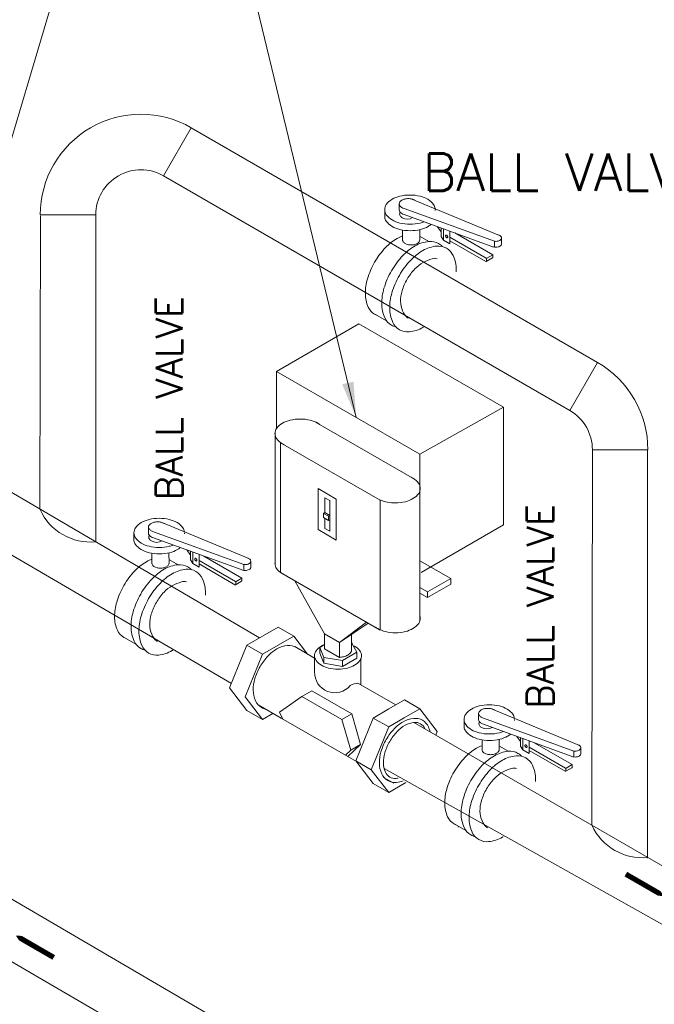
# Model space of a CAD drawing. Header units: millimetres. Extents: x 5491 to 7064, y -905 to 1700.
# Tile 6 of 18: x 5831 to 5867, y -717 to -662. Entities that reach past the tile are written whole.
import ezdxf

# ---------------------------------------------------------------- set-up
doc = ezdxf.new("R2010")
doc.units = ezdxf.units.MM
for name, color, linetype in [('ETA-AC-CHR', 6, 'Continuous'), ('ETA-AC-CHWS', 5, 'Continuous'), ('ETATITLE', 7, 'Continuous')]:
    doc.layers.add(name, color=color, linetype=linetype)
doc.layers.add('HVAC TEXT', color=7, linetype='Continuous', lineweight=18)
doc.layers.add('POWER LOOP', color=6, linetype='Continuous', lineweight=0)
doc.styles.get("Standard").update_dxf_attribs({"font": 'arial.ttf'})
doc.dimstyles.new('ISO-25', dxfattribs={"dimtxt": 6, "dimasz": 6, "dimexe": 1.25, "dimexo": 0.625, "dimtad": 1, "dimdec": 0, "dimlunit": 4, "dimtxsty": 'Standard', "dimcen": 2.5, "dimclrd": 8, "dimclre": 8, "dimadec": 0, "dimazin": 0, "dimtfac": 1, "dimtdec": 0, "dimtmove": 0, "dimatfit": 3, "dimfxl": 0, "dimarcsym": 0})

# ---------------------------------------------------------------- blocks, each defined once
blk = doc.blocks.new('A$C54963D65')
at = {"color": 0, "lineweight": 0}
blk.add_lwpolyline([(159.5, -517.19, 0, 1.78, 0), (161.087, -518.106, 0.297, 0.297, 0), (161.644, -518.428, 0.297, 0.297, 0)], format="xyseb", dxfattribs=at)
at = {"layer": 'ETA-AC-CHR', "color": 0, "lineweight": 0}
for p, q in [((167.84, -474.35), (169.401, -471.637)), ((169.405, -471.639), (192.327, -484.873)), ((167.84, -474.35), (190.762, -487.584)), ((160.859, -493.14), (160.887, -476.603)), ((160.882, -476.56), (164.013, -476.56)), ((164.013, -494.989), (164.013, -476.44)), ((190.762, -487.584), (192.327, -484.873)), ((152.628, -488.315), (173.254, -500.406)), ((192.003, -510.975), (192.038, -489.798)), ((192.038, -489.798), (195.169, -489.803)), ((195.156, -512.823), (195.156, -489.803)), ((151.195, -491.02), (171.667, -502.971)), ((181.96, -505.173), (203.187, -517.429)), ((180.284, -507.781), (201.947, -519.904))]:
    blk.add_line(p, q, dxfattribs=at)
for centre, radius, start, end in [((166.564, -476.56), 5.682, 60, 180), ((166.564, -476.56), 2.552, 60, 180), ((189.486, -489.794), 5.682, 359.9042, 60), ((189.486, -489.794), 2.552, 359.9042, 60), ((163.713, -491.881), 3.122, 204.5033, 275.4967), ((194.857, -509.684), 3.122, 204.5033, 275.4967)]:
    blk.add_arc(centre, radius, start, end, dxfattribs=at)
at = {"layer": 'ETA-AC-CHWS', "color": 0, "linetype": 'ByBlock', "lineweight": 0}
for p, q in [((134.614, -500.781), (173.039, -523.172)), ((132.965, -503.372), (180.975, -531.286))]:
    blk.add_line(p, q, dxfattribs=at)
at = {"layer": 'ETATITLE', "color": 0, "lineweight": 0}
for p, q in [((181.858, -475.659), (186.792, -477.708)), ((180.317, -476.257), (180.317, -476.708)), ((181.14, -475.929), (181.14, -476.273)), ((181.414, -476.192), (186.516, -478.042)), ((183.168, -476.257), (183.168, -476.315)), ((181.414, -476.535), (186.362, -478.33)), ((181.33, -477.41), (181.33, -478.01)), ((182.296, -477.386), (182.298, -477.969)), ((183.511, -477.513), (183.3, -477.219)), ((183.511, -477.296), (183.511, -477.77)), ((183.638, -477.342), (183.638, -477.983)), ((183.99, -477.47), (183.99, -478.186)), ((182.317, -477.771), (182.807, -478.054)), ((183.638, -477.983), (183.511, -477.77)), ((183.99, -478.186), (183.638, -477.983)), ((186.044, -479.002), (183.99, -477.816)), ((186.017, -479.179), (183.99, -478.009)), ((184.267, -477.571), (186.412, -478.809)), ((186.516, -478.042), (186.516, -478.376)), ((186.908, -477.85), (186.908, -478.221)), ((186.051, -479.179), (186.396, -478.98)), ((186.068, -479.006), (186.068, -479.15)), ((186.412, -478.809), (186.078, -479.002)), ((186.412, -478.809), (186.412, -478.951)), ((179.672, -482.091), (180.423, -482.525)), ((174.215, -485.383), (178.868, -482.696)), ((187.023, -487.404), (178.868, -482.696)), ((174.215, -485.383), (174.215, -488.603)), ((182.302, -490.051), (174.215, -485.383)), ((182.302, -490.051), (187.023, -487.404)), ((187.023, -494.027), (187.023, -487.404)), ((181.992, -491.454), (176.421, -488.238)), ((174.135, -488.798), (174.135, -496.295)), ((174.444, -489.399), (180.069, -492.646)), ((174.444, -489.399), (174.444, -496.723)), ((182.302, -491.827), (182.302, -490.051)), ((182.303, -491.829), (182.303, -499.456)), ((176.555, -491.985), (176.555, -494.302)), ((177.582, -492.578), (176.555, -491.985)), ((176.945, -492.503), (176.945, -493.344)), ((177.228, -492.666), (176.945, -492.503)), ((177.228, -494.396), (177.228, -492.666)), ((177.582, -494.895), (177.582, -492.578)), ((180.069, -492.646), (180.069, -499.954)), ((176.868, -493.388), (176.945, -493.344)), ((176.868, -493.388), (177.152, -493.552)), ((176.868, -493.388), (176.868, -493.627)), ((176.945, -493.344), (177.228, -493.508)), ((177.152, -493.552), (177.228, -493.508)), ((177.152, -493.552), (177.152, -493.79)), ((167.708, -493.887), (172.643, -495.936)), ((176.868, -493.627), (177.152, -493.79)), ((176.945, -493.671), (176.945, -494.232)), ((177.152, -493.79), (177.228, -493.746)), ((182.369, -496.713), (187.023, -494.027)), ((166.167, -494.486), (166.167, -494.937)), ((166.991, -494.158), (166.991, -494.502)), ((167.264, -494.42), (172.366, -496.271)), ((169.018, -494.486), (169.018, -494.543)), ((176.555, -494.302), (177.582, -494.895)), ((176.945, -494.232), (177.228, -494.396)), ((167.264, -494.764), (172.212, -496.559)), ((167.18, -495.639), (167.18, -496.239)), ((168.146, -495.615), (168.148, -496.197)), ((169.361, -495.741), (169.15, -495.448)), ((169.361, -495.524), (169.361, -495.999)), ((169.488, -495.571), (169.488, -496.211)), ((169.84, -495.698), (169.84, -496.414)), ((170.118, -495.799), (172.263, -497.038)), ((168.167, -496), (168.658, -496.283)), ((169.488, -496.211), (169.361, -495.999)), ((169.84, -496.414), (169.488, -496.211)), ((171.895, -497.231), (169.84, -496.044)), ((171.868, -497.408), (169.84, -496.237)), ((172.366, -496.271), (172.366, -496.605)), ((172.758, -496.078), (172.758, -496.45)), ((184.049, -497.062), (182.303, -496.054)), ((174.444, -496.723), (180.069, -499.971)), ((171.901, -497.408), (172.246, -497.209)), ((171.918, -497.234), (171.918, -497.378)), ((172.263, -497.038), (171.929, -497.231)), ((172.263, -497.038), (172.263, -497.179)), ((176.928, -500.17), (175.251, -497.189)), ((184.049, -497.062), (182.738, -497.819)), ((182.738, -498.139), (184.049, -497.382)), ((184.049, -497.382), (184.049, -497.062)), ((182.738, -497.819), (182.303, -497.568)), ((182.303, -497.888), (182.738, -498.139)), ((182.738, -498.139), (182.738, -497.819)), ((177.777, -500.661), (179.288, -499.52)), ((177.777, -500.661), (179.391, -499.58)), ((175.187, -500.305), (174.308, -499.797)), ((176.927, -500.17), (176.927, -501.022)), ((176.928, -500.17), (177.777, -500.661)), ((178.453, -500.208), (178.453, -501.101)), ((165.523, -500.32), (166.274, -500.753)), ((176.658, -500.941), (176.927, -500.786)), ((177.763, -500.652), (177.763, -501.505)), ((178.526, -500.81), (178.453, -500.626)), ((178.754, -501.212), (178.526, -500.81)), ((173.424, -501.322), (172.546, -500.814)), ((176.362, -501.545), (175.244, -500.9)), ((176.362, -502.332), (176.362, -501.344)), ((176.658, -500.941), (176.658, -501.277)), ((176.886, -501.504), (176.658, -500.941)), ((176.886, -501.84), (176.658, -501.277)), ((177.763, -501.505), (176.927, -501.022)), ((177.94, -501.682), (178.754, -501.212)), ((178.754, -501.212), (178.754, -501.548)), ((176.886, -501.504), (176.886, -501.84)), ((177.94, -501.682), (176.886, -501.504)), ((177.94, -502.018), (176.886, -501.84)), ((177.94, -502.018), (178.754, -501.548)), ((177.94, -501.682), (177.94, -502.018)), ((178.978, -503.056), (178.978, -501.569)), ((180.939, -504.188), (178.811, -502.96)), ((175.645, -503.712), (176.201, -503.391)), ((182.305, -504.415), (181.427, -503.907)), ((173.424, -505.009), (172.546, -504.502)), ((174.483, -504.94), (173.18, -504.188)), ((177.9, -505.014), (178.456, -504.693)), ((185.619, -504.676), (185.619, -505.019)), ((186.337, -504.405), (191.271, -506.454)), ((174.483, -504.94), (178.231, -507.104)), ((180.543, -505.432), (179.664, -504.925)), ((184.796, -505.004), (184.796, -505.454)), ((185.893, -504.938), (190.995, -506.789)), ((187.647, -505.004), (187.647, -505.061)), ((185.893, -505.282), (190.841, -507.076)), ((185.809, -506.156), (185.809, -506.756)), ((186.775, -506.133), (186.777, -506.715)), ((187.989, -506.259), (187.779, -505.966)), ((187.989, -506.042), (187.989, -506.517)), ((188.117, -506.088), (188.117, -506.729)), ((188.469, -506.216), (188.469, -506.932)), ((188.746, -506.317), (190.891, -507.555)), ((178.406, -506.746), (178.962, -506.425)), ((186.796, -506.518), (187.286, -506.801)), ((188.117, -506.729), (187.989, -506.517)), ((188.469, -506.932), (188.117, -506.729)), ((190.523, -507.748), (188.469, -506.562)), ((190.496, -507.925), (188.469, -506.755)), ((190.995, -506.789), (190.995, -507.122)), ((191.387, -506.596), (191.387, -506.967)), ((178.721, -507.387), (178.231, -507.104)), ((179.561, -507.843), (178.682, -507.336)), ((190.53, -507.926), (190.875, -507.726)), ((190.547, -507.752), (190.547, -507.896)), ((190.891, -507.555), (190.557, -507.748)), ((190.891, -507.555), (190.891, -507.697)), ((180.832, -508.606), (180.254, -508.272)), ((180.543, -509.119), (179.664, -508.612)), ((184.151, -510.837), (184.902, -511.271)), ((184.463, -511.082), (184.463, -511.071))]:
    blk.add_line(p, q, dxfattribs=at)
for points, format in [([(181.742, -475.434, 0.058752), (181.17, -475.502, 0.072341), (180.734, -475.675, 0.106617), (180.409, -475.97, 0.156851), (180.317, -476.257, 0.156851), (180.409, -476.545, 0.106617), (180.734, -476.839, 0.072341), (181.17, -477.013, 0.058752), (181.742, -477.08, 0.058752), (182.315, -477.013, 0.035756), (182.536, -476.943)], "xyb"), ([(181.652, -475.634, 0.058752), (181.446, -475.659, 0.072341), (181.29, -475.721, 0.106617), (181.174, -475.826, 0.156851), (181.14, -475.929, 0.156851), (181.174, -476.033, 0.106617), (181.29, -476.138, 0.057931), (181.414, -476.192)], "xyb"), ([(182.026, -475.729, 0.010268), (182.013, -475.721, 0.072341), (181.857, -475.659, 0.058752), (181.652, -475.634)], "xyb"), ([(183.164, -476.201, 0.127855), (183.075, -475.97, 0.106617), (182.75, -475.675, 0.072341), (182.315, -475.502, 0.058752), (181.742, -475.434)], "xyb"), ([(181.14, -476.273, 0.156851), (181.174, -476.376, 0.106617), (181.29, -476.482, 0.057931), (181.414, -476.535)], "xyb"), ([(181.753, -477.446, -0.058752), (181.173, -477.378, -0.072341), (180.731, -477.202, -0.106617), (180.401, -476.903, -0.107353), (180.317, -476.708)], "xyb"), ([(181.191, -476.398), (181.189, -476.401, 0.156851), (181.156, -476.504, 0.156851), (181.189, -476.607, 0.106617), (181.305, -476.713, 0.270802), (181.895, -476.71)], "xyb"), ([(182.936, -477.088, -0.046854), (182.775, -477.202, -0.072341), (182.333, -477.378, -0.058752), (181.753, -477.446)], "xyb"), ([(179.878, -482.21, -0.04025), (179.751, -482.15, -0.156851), (179.39, -481.751, -0.106617), (179.226, -480.989, -0.072341), (179.346, -480.164, -0.058752), (179.751, -479.222, -0.058752), (180.364, -478.4, -0.072341), (181.018, -477.884, -0.046414), (181.33, -477.741)], "xyb"), ([(181.814, -478.247, -0.058752), (181.619, -478.224, -0.072341), (181.471, -478.165, -0.106617), (181.361, -478.065, -0.156851), (181.33, -477.968, -0.013982), (181.33, -477.958)], "xyb"), ([(182.298, -477.966), (182.298, -477.968, -0.156851), (182.266, -478.065, -0.106617), (182.156, -478.165, -0.072341), (182.008, -478.224, -0.058752), (181.814, -478.247)], "xyb"), ([(186.516, -478.042, 0.029646), (186.582, -478.046, 0.058752), (186.713, -478.031, 0.072341), (186.812, -477.991, 0.106617), (186.887, -477.924, 0.156851), (186.908, -477.859, 0), (186.908, -477.857)], "xyb"), ([(186.908, -477.853), (186.908, -477.851, 0.156851), (186.887, -477.786, 0.106617), (186.812, -477.718, 0.049819), (186.745, -477.688)], "xyb"), ([(180.944, -482.871, -0.07116), (180.702, -482.774, -0.156851), (180.325, -482.357, -0.106617), (180.152, -481.558, -0.072341), (180.278, -480.693, -0.058752), (180.702, -479.707, -0.058752), (181.345, -478.846, -0.072341), (182.031, -478.305, -0.106617), (182.809, -478.054, -0.156851), (183.359, -478.173, -0.07116), (183.563, -478.334)], "xyb"), ([(182.516, -482.877, -0.003694), (182.477, -482.9, -0.106617), (181.699, -483.15, -0.156851), (181.149, -483.032, -0.156851), (180.771, -482.614, -0.106617), (180.599, -481.816, -0.072341), (180.724, -480.951, -0.058752), (181.149, -479.964, -0.058752), (181.791, -479.103, -0.072341), (182.477, -478.562, -0.106617), (183.255, -478.312, -0.156851), (183.805, -478.431, -0.156851), (184.183, -478.848, -0.106617), (184.355, -479.647, -0.009833), (184.353, -479.766)], "xyb"), ([(186.362, -478.33, 0.065119), (186.452, -478.365, 0.058752), (186.582, -478.38, 0.058752), (186.713, -478.365, 0.072341), (186.812, -478.325, 0.106617), (186.887, -478.258, 0.156851), (186.908, -478.192, 0), (186.908, -478.191)], "xyb"), ([(181.643, -482.374, -0.026655), (181.584, -482.344, -0.13122), (181.33, -481.968, -0.106617), (181.213, -481.429, -0.072341), (181.298, -480.846, -0.058752), (181.584, -480.181, -0.058752), (182.018, -479.6, -0.072341), (182.48, -479.235, -0.034912), (183.005, -479.024, -0.174614), (183.278, -479.025)], "xyb"), ([(175.546, -488.065, 0.058752), (174.976, -488.132, 0.072341), (174.543, -488.305, 0.106617), (174.219, -488.598, 0.156851), (174.127, -488.884, 0.156851), (174.219, -489.17, 0.106617), (174.543, -489.463, 0.022803), (174.674, -489.531)], "xyb"), ([(176.646, -488.368, 0.027948), (176.55, -488.305, 0.072341), (176.116, -488.132, 0.058752), (175.546, -488.065)], "xyb"), ([(180.037, -492.627, 0.093126), (180.919, -492.793, 0.058752), (181.485, -492.727, 0.072341), (181.915, -492.555, 0.106617), (182.236, -492.264, 0.156851), (182.327, -491.98, 0.156851), (182.236, -491.696, 0.106617), (181.915, -491.405, 0.017746), (181.814, -491.352)], "xyb"), ([(167.593, -493.663, 0.058752), (167.02, -493.73, 0.072341), (166.585, -493.904, 0.106617), (166.26, -494.198, 0.156851), (166.167, -494.486, 0.156851), (166.26, -494.773, 0.106617), (166.585, -495.068, 0.072341), (167.02, -495.241, 0.058752), (167.593, -495.309, 0.058752), (168.165, -495.241, 0.035756), (168.387, -495.171)], "xyb"), ([(167.502, -493.863, 0.058752), (167.297, -493.887, 0.072341), (167.141, -493.949, 0.106617), (167.024, -494.055, 0.156851), (166.991, -494.158, 0.156851), (167.024, -494.261, 0.106617), (167.141, -494.367, 0.057931), (167.264, -494.42)], "xyb"), ([(167.877, -493.957, 0.010268), (167.864, -493.949, 0.072341), (167.707, -493.887, 0.058752), (167.502, -493.863)], "xyb"), ([(169.015, -494.43, 0.127855), (168.926, -494.198, 0.106617), (168.601, -493.904, 0.072341), (168.165, -493.73, 0.058752), (167.593, -493.663)], "xyb"), ([(166.991, -494.502, 0.156851), (167.024, -494.605, 0.106617), (167.141, -494.71, 0.057931), (167.264, -494.764)], "xyb"), ([(167.041, -494.627), (167.039, -494.63, 0.156851), (167.006, -494.733, 0.156851), (167.039, -494.836, 0.106617), (167.156, -494.941, 0.270802), (167.745, -494.938)], "xyb"), ([(167.603, -495.675, -0.058752), (167.023, -495.606, -0.072341), (166.581, -495.43, -0.106617), (166.252, -495.132, -0.107353), (166.167, -494.937)], "xyb"), ([(168.786, -495.316, -0.046854), (168.626, -495.43, -0.072341), (168.184, -495.606, -0.058752), (167.603, -495.675)], "xyb"), ([(165.729, -500.439, -0.04025), (165.601, -500.378, -0.156851), (165.241, -499.98, -0.106617), (165.076, -499.217, -0.072341), (165.196, -498.392, -0.058752), (165.601, -497.451, -0.058752), (166.214, -496.629, -0.072341), (166.869, -496.112, -0.046414), (167.18, -495.969)], "xyb"), ([(166.794, -501.099, -0.07116), (166.553, -501.002, -0.156851), (166.175, -500.585, -0.106617), (166.003, -499.786, -0.072341), (166.128, -498.922, -0.058752), (166.553, -497.935, -0.058752), (167.195, -497.074, -0.072341), (167.881, -496.533, -0.106617), (168.659, -496.283, -0.156851), (169.209, -496.401, -0.07116), (169.414, -496.562)], "xyb"), ([(167.664, -496.476, -0.058752), (167.47, -496.453, -0.072341), (167.322, -496.394, -0.106617), (167.211, -496.294, -0.156851), (167.18, -496.196, -0.013982), (167.18, -496.187)], "xyb"), ([(168.148, -496.194), (168.148, -496.196, -0.156851), (168.117, -496.294, -0.106617), (168.006, -496.394, -0.072341), (167.858, -496.453, -0.058752), (167.664, -496.476)], "xyb"), ([(172.366, -496.271, 0.029646), (172.433, -496.275, 0.058752), (172.564, -496.26, 0.072341), (172.663, -496.22, 0.106617), (172.737, -496.153, 0.156851), (172.758, -496.087, 0), (172.758, -496.086)], "xyb"), ([(172.758, -496.081), (172.758, -496.08, 0.156851), (172.737, -496.014, 0.106617), (172.663, -495.947, 0.049819), (172.596, -495.916)], "xyb"), ([(174.135, -496.123, 0.043946), (174.127, -496.209, 0.156851), (174.219, -496.495, 0.106617), (174.543, -496.788, 0.022803), (174.674, -496.856)], "xyb"), ([(168.366, -501.106, -0.003694), (168.327, -501.128, -0.106617), (167.549, -501.379, -0.156851), (166.999, -501.26, -0.156851), (166.621, -500.843, -0.106617), (166.449, -500.044, -0.072341), (166.575, -499.179, -0.058752), (166.999, -498.193, -0.058752), (167.641, -497.332, -0.072341), (168.327, -496.791, -0.106617), (169.105, -496.54, -0.156851), (169.655, -496.659, -0.156851), (170.033, -497.076, -0.106617), (170.206, -497.875, -0.009833), (170.203, -497.995)], "xyb"), ([(172.212, -496.559, 0.065119), (172.302, -496.593, 0.058752), (172.433, -496.609, 0.058752), (172.564, -496.593, 0.072341), (172.663, -496.554, 0.106617), (172.737, -496.486, 0.156851), (172.758, -496.421, 0), (172.758, -496.419)], "xyb"), ([(167.494, -500.602, -0.026655), (167.435, -500.572, -0.13122), (167.18, -500.197, -0.106617), (167.064, -499.658, -0.072341), (167.149, -499.075, -0.058752), (167.435, -498.409, -0.058752), (167.868, -497.828, -0.072341), (168.331, -497.463, -0.034912), (168.856, -497.253, -0.174614), (169.128, -497.253)], "xyb"), ([(179.804, -499.799, 0.035202), (179.923, -499.88, 0.072341), (180.354, -500.051, 0.058752), (180.919, -500.118, 0.058752), (181.485, -500.051, 0.072341), (181.915, -499.88, 0.106617), (182.236, -499.589, 0.156851), (182.327, -499.305, 0.078901), (182.303, -499.154)], "xyb"), ([(176.927, -500.778, 0.033536), (176.745, -500.867, 0.106617), (176.443, -501.141, 0.156851), (176.357, -501.408, 0.156851), (176.443, -501.675, 0.106617), (176.745, -501.949, 0.072341), (177.15, -502.11, 0.058752), (177.682, -502.173, 0.058752), (178.214, -502.11, 0.072341), (178.619, -501.949, 0.106617), (178.922, -501.675, 0.156851), (179.008, -501.408, 0.156851), (178.922, -501.141, 0.106617), (178.619, -500.867, 0.001336), (178.612, -500.863)], "xyb"), ([(175.41, -500.996, 0.029039), (175.33, -500.943, 0.156851), (174.835, -500.837, 0.106617), (174.237, -501.029, 0.072341), (173.738, -501.423, 0.058752), (173.287, -502.027)], "xyb"), ([(177.763, -501.505, 0.044912), (177.997, -501.47, 0.072341), (178.231, -501.377, 0.106617), (178.406, -501.219, 0.121259), (178.453, -501.101)], "xyb"), ([(173.287, -502.027, 0.058752), (172.989, -502.72, 0.072341), (172.898, -503.349, 0.106617), (173.03, -503.963, 0.156851), (173.37, -504.338, 0.073616), (173.595, -504.427)], "xyb"), ([(176.362, -502.044, 0.035187), (176.357, -502.108, 0.035187), (176.362, -502.173)], "xyb"), ([(186.221, -504.181, 0.058752), (185.649, -504.248, 0.072341), (185.213, -504.422, 0.106617), (184.888, -504.716, 0.156851), (184.796, -505.004, 0.156851), (184.888, -505.291, 0.106617), (185.213, -505.585, 0.072341), (185.649, -505.759, 0.058752), (186.221, -505.826, 0.058752), (186.794, -505.759, 0.035756), (187.015, -505.689)], "xyb"), ([(186.131, -504.381, 0.058752), (185.925, -504.405, 0.072341), (185.769, -504.467, 0.106617), (185.653, -504.573, 0.156851), (185.619, -504.676, 0.156851), (185.653, -504.779, 0.106617), (185.769, -504.884, 0.057931), (185.893, -504.938)], "xyb"), ([(186.505, -504.475, 0.010268), (186.492, -504.467, 0.072341), (186.336, -504.405, 0.058752), (186.131, -504.381)], "xyb"), ([(187.643, -504.948, 0.127855), (187.554, -504.716, 0.106617), (187.229, -504.422, 0.072341), (186.794, -504.248, 0.058752), (186.221, -504.181)], "xyb"), ([(182.882, -505.706, 0.049255), (182.788, -505.428, 0.156851), (182.449, -505.053, 0.156851), (181.954, -504.947, 0.106617), (181.356, -505.139, 0.072341), (180.857, -505.533, 0.058752), (180.406, -506.137)], "xyb"), ([(182.589, -505.537, 0.003294), (182.582, -505.521, 0.156851), (182.336, -505.249, 0.156851), (181.977, -505.172, 0.106617), (181.469, -505.335, 0.072341), (181.021, -505.688, 0.058752), (180.602, -506.25)], "xyb"), ([(185.619, -505.019, 0.156851), (185.653, -505.123, 0.106617), (185.769, -505.228, 0.057931), (185.893, -505.282)], "xyb"), ([(185.67, -505.145), (185.668, -505.147, 0.156851), (185.634, -505.251, 0.156851), (185.668, -505.354, 0.106617), (185.784, -505.459, 0.270802), (186.374, -505.456)], "xyb"), ([(186.232, -506.192, -0.058752), (185.652, -506.124, -0.072341), (185.21, -505.948, -0.106617), (184.88, -505.649, -0.107353), (184.796, -505.454)], "xyb"), ([(180.406, -506.137, 0.058752), (180.108, -506.83, 0.072341), (180.017, -507.459, 0.106617), (180.149, -508.073, 0.156851), (180.489, -508.448, 0.156851), (180.983, -508.555, 0.063869), (181.353, -508.47)], "xyb"), ([(180.602, -506.25, 0.058752), (180.325, -506.894, 0.072341), (180.243, -507.459, 0.106617), (180.355, -507.98, 0.156851), (180.602, -508.252, 0.156851), (180.961, -508.33, 0.023871), (181.08, -508.312)], "xyb"), ([(187.415, -505.834, -0.046854), (187.254, -505.948, -0.072341), (186.812, -506.124, -0.058752), (186.232, -506.192)], "xyb"), ([(184.357, -510.956, -0.04025), (184.23, -510.896, -0.156851), (183.869, -510.498, -0.106617), (183.705, -509.735, -0.072341), (183.825, -508.91, -0.058752), (184.23, -507.968, -0.058752), (184.843, -507.147, -0.072341), (185.497, -506.63, -0.046414), (185.809, -506.487)], "xyb"), ([(185.423, -511.617, -0.07116), (185.181, -511.52, -0.156851), (184.804, -511.103, -0.106617), (184.631, -510.304, -0.072341), (184.757, -509.439, -0.058752), (185.181, -508.453, -0.058752), (185.824, -507.592, -0.072341), (186.51, -507.051, -0.106617), (187.288, -506.801, -0.156851), (187.838, -506.919, -0.07116), (188.042, -507.08)], "xyb"), ([(186.293, -506.994, -0.058752), (186.098, -506.971, -0.072341), (185.95, -506.912, -0.106617), (185.84, -506.812, -0.156851), (185.809, -506.714, -0.013982), (185.809, -506.705)], "xyb"), ([(186.777, -506.712), (186.777, -506.714, -0.156851), (186.745, -506.812, -0.106617), (186.635, -506.912, -0.072341), (186.487, -506.971, -0.058752), (186.293, -506.994)], "xyb"), ([(190.995, -506.789, 0.029646), (191.061, -506.793, 0.058752), (191.192, -506.777, 0.072341), (191.291, -506.738, 0.106617), (191.366, -506.67, 0.156851), (191.387, -506.605, 0), (191.387, -506.603)], "xyb"), ([(191.387, -506.599), (191.387, -506.597, 0.156851), (191.366, -506.532, 0.106617), (191.291, -506.465, 0.049819), (191.224, -506.434)], "xyb"), ([(186.994, -511.623, -0.003694), (186.956, -511.646, -0.106617), (186.178, -511.896, -0.156851), (185.628, -511.778, -0.156851), (185.25, -511.361, -0.106617), (185.078, -510.562, -0.072341), (185.203, -509.697, -0.058752), (185.628, -508.71, -0.058752), (186.27, -507.85, -0.072341), (186.956, -507.308, -0.106617), (187.734, -507.058, -0.156851), (188.284, -507.177, -0.156851), (188.662, -507.594, -0.106617), (188.834, -508.393, -0.009833), (188.832, -508.512)], "xyb"), ([(190.841, -507.076, 0.065119), (190.931, -507.111, 0.058752), (191.061, -507.126, 0.058752), (191.192, -507.111, 0.072341), (191.291, -507.071, 0.106617), (191.366, -507.004, 0.156851), (191.387, -506.938, 0), (191.387, -506.937)], "xyb"), ([(186.122, -511.12, -0.026655), (186.063, -511.09, -0.13122), (185.809, -510.715, -0.106617), (185.692, -510.176, -0.072341), (185.777, -509.592, -0.058752), (186.063, -508.927, -0.058752), (186.497, -508.346, -0.072341), (186.959, -507.981, -0.034912), (187.484, -507.77, -0.174614), (187.757, -507.771)], "xyb"), ([(196.07, -514.968, 0, 1.78, 0), (194.482, -514.051, 0.297, 0.297, 0), (193.925, -513.73, 0.297, 0.297, 0)], "xyseb")]:
    blk.add_lwpolyline(points, format=format, dxfattribs=at)
for points in [[(183.771, -477.792, 0.058752), (183.791, -477.82, 0.072341), (183.813, -477.837, 0.106617), (183.839, -477.845, 0.156851), (183.856, -477.842, 0.156851), (183.868, -477.828, 0.106617), (183.874, -477.802, 0.072341), (183.87, -477.775, 0.058752), (183.856, -477.743, 0.058752), (183.836, -477.715, 0.072341), (183.813, -477.697, 0.106617), (183.788, -477.689, 0.156851), (183.771, -477.693, 0.156851), (183.758, -477.707, 0.106617), (183.753, -477.732, 0.072341), (183.757, -477.76, 0.058752)], [(169.621, -496.021, 0.058752), (169.642, -496.048, 0.072341), (169.664, -496.066, 0.106617), (169.689, -496.074, 0.156851), (169.707, -496.07, 0.156851), (169.719, -496.057, 0.106617), (169.725, -496.031, 0.072341), (169.72, -496.003, 0.058752), (169.707, -495.971, 0.058752), (169.686, -495.943, 0.072341), (169.664, -495.926, 0.106617), (169.639, -495.918, 0.156851), (169.621, -495.922, 0.156851), (169.609, -495.935, 0.106617), (169.603, -495.961, 0.072341), (169.607, -495.989, 0.058752)], [(188.25, -506.538, 0.058752), (188.27, -506.566, 0.072341), (188.292, -506.584, 0.106617), (188.318, -506.592, 0.156851), (188.335, -506.588, 0.156851), (188.347, -506.574, 0.106617), (188.353, -506.549, 0.072341), (188.349, -506.521, 0.058752), (188.335, -506.489, 0.058752), (188.315, -506.461, 0.072341), (188.292, -506.444, 0.106617), (188.267, -506.436, 0.156851), (188.25, -506.439, 0.156851), (188.237, -506.453, 0.106617), (188.232, -506.479, 0.072341), (188.236, -506.507, 0.058752)]]:
    blk.add_lwpolyline(points, format="xyb", close=True, dxfattribs=at)
for points in [[(174.308, -499.797), (173.427, -500.306), (172.546, -500.814), (171.563, -503.226), (172.546, -504.502)], [(175.966, -501.317), (175.187, -500.305), (174.305, -500.813), (173.424, -501.322), (172.442, -503.733), (173.424, -505.009)], [(178.231, -507.104), (178.962, -506.425), (178.456, -504.693), (176.201, -503.391)], [(178.101, -507.029), (178.406, -506.746), (177.9, -505.014), (175.645, -503.712), (174.39, -504.594), (174.563, -504.986)], [(181.427, -503.907), (180.545, -504.416), (179.664, -504.925), (178.682, -507.336), (179.664, -508.612)], [(173.424, -505.009), (174.014, -504.669)], [(183.206, -505.893), (183.288, -505.691), (182.305, -504.415), (181.424, -504.923), (180.543, -505.432), (179.561, -507.843), (180.543, -509.119)], [(180.543, -509.119), (181.424, -508.611), (181.511, -508.561)]]:
    blk.add_lwpolyline(points, dxfattribs=at)
for centre, radius, start, end in [((186.034, -479.15), 0.0338, 240, 0), ((186.061, -478.973), 0.0338, 240, 300), ((186.379, -478.951), 0.0338, 300, 0), ((171.885, -497.378), 0.0338, 240, 0), ((171.912, -497.201), 0.0338, 240, 300), ((172.229, -497.179), 0.0338, 300, 0), ((177.503, -502.358), 1.142, 178.1735, 319.9601), ((178.858, -503.92), 0.957, 91.5074, 120.1537), ((190.513, -507.896), 0.0338, 240, 0), ((190.54, -507.719), 0.0338, 240, 300), ((190.858, -507.697), 0.0338, 300, 0)]:
    blk.add_arc(centre, radius, start, end, dxfattribs=at)
at = {"layer": 'HVAC TEXT', "insert": (182.465, -473.088), "char_height": 2.10449, "width": 43.99019, "attachment_point": 1}
blk.add_mtext('{\\Fromans|c0;BALL VALVE}', dxfattribs=at)
at = {"layer": 'HVAC TEXT', "char_height": 1.5, "width": 43.99019, "attachment_point": 1, "rotation": 90}
for insert in [(167.409, -492.642), (188.34, -504.377)]:
    blk.add_mtext('{\\Fromans|c0;BALL VALVE}', dxfattribs=dict(at, insert=insert))
at = {"layer": 'ETATITLE', "color": 0, "lineweight": 0}
for points in [[(178.71, -487.978), (167.081, -439.838), (144.891, -439.838)], [(157.709, -477.461), (165.506, -451.241), (139.08, -451.241)]]:
    blk.add_leader(points, dimstyle='ISO-25', override={"dimasz": 2, "dimclrd": 256, "dimfxl": 0.03937, "dimarcsym": 1}, dxfattribs=at)

msp = doc.modelspace()

# ---------------------------------------------------------------- block references
at = {"layer": 'POWER LOOP'}
msp.add_blockref('A$C54963D65', (5671.673, -196.233), dxfattribs=at)

doc.saveas('drawing.dxf')
